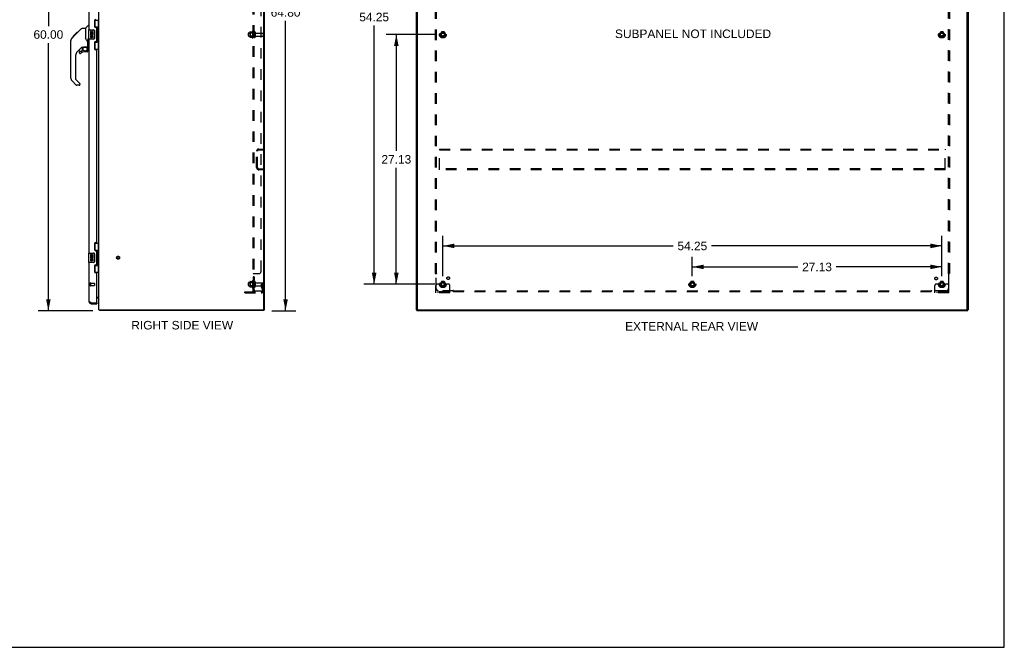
# Model space of a CAD drawing. Header units: inches. Extents: x 0 to 210, y 0 to 136.
# Tile 91 of 93: x 103 to 210, y 0 to 68. Entities that reach past the tile are written whole.
import ezdxf

# ---------------------------------------------------------------- set-up
doc = ezdxf.new("R2010")
doc.units = ezdxf.units.IN
doc.header["$LTSCALE"] = 11.549409
doc.header["$MEASUREMENT"] = 0
doc.linetypes.add('HIDDEN', pattern=[0.2, 0.1, -0.1])
doc.layers.get('0').update_dxf_attribs({"linetype": 'CONTINUOUS'})
for name, color, linetype in [('02___PRT_ALL_AXES', 7, 'CONTINUOUS'), ('DEFAULT_2', 8, 'HIDDEN'), ('DIMENSIONS', 7, 'CONTINUOUS')]:
    doc.layers.add(name, color=color, linetype=linetype)
doc.styles.get("Standard").update_dxf_attribs({"font": 'arial.ttf'})
doc.dimstyles.new('DIMSTYLE_1', dxfattribs={"dimtxt": 0.926423, "dimasz": 1.235231, "dimexe": 0.09, "dimexo": 0.07, "dimgap": 0.0375, "dimtad": 0, "dimtih": 1, "dimtoh": 1, "dimzin": 4, "dimdsep": 46, "dimtxsty": 'Standard', "dimblk": '_FILLED', "dimblk1": '_FILLED', "dimblk2": '_FILLED', "dimcen": 0.09, "dimazin": 1, "dimtfac": 1, "dimtofl": 0, "dimtmove": 0, "dimatfit": 3, "dimldrblk": '_FILLED', "dimfxl": 0, "dimtolj": 1, "dimtzin": 4, "dimarcsym": 0})

# ---------------------------------------------------------------- blocks, each defined once
blk = doc.blocks.new('_FILLED')
at = {"color": 0, "linetype": 'ByBlock'}
blk.add_solid([(0, 0), (-1, 0.2), (-1, -0.2)], dxfattribs=at)
blk = doc.blocks.new('*D1')
at = {"layer": 'DIMENSIONS', "color": 2, "linetype": 'Continuous'}
for p, q in [((148.08, 66.57), (142.78, 66.57)), ((143.89, 66.57), (143.89, 53.94)), ((143.89, 39.45), (143.89, 52.09)), ((148.08, 39.45), (142.78, 39.45))]:
    blk.add_line(p, q, dxfattribs=at)
at = {"layer": 'DIMENSIONS', "color": 2, "linetype": 'Continuous', "xscale": 1.2352309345, "yscale": 1.2352309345, "zscale": 1.2352309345}
for p, rotation in [((143.89, 66.57), 90), ((143.89, 39.45), 270)]:
    blk.add_blockref('_FILLED', p, dxfattribs=dict(at, rotation=rotation))
at = {"layer": 'DIMENSIONS', "color": 2, "linetype": 'Continuous', "insert": (143.89, 53.48), "char_height": 0.926, "width": 3.2373, "attachment_point": 2, "line_spacing_factor": 0.9}
blk.add_mtext('27.13', dxfattribs=at)
blk = doc.blocks.new('*D2')
at = {"layer": 'DIMENSIONS', "color": 2, "linetype": 'Continuous'}
for p, q in [((148.08, 93.7), (140.37, 93.7)), ((141.48, 93.7), (141.48, 69.41)), ((141.48, 39.45), (141.48, 67.55)), ((148.08, 39.45), (140.37, 39.45))]:
    blk.add_line(p, q, dxfattribs=at)
at = {"layer": 'DIMENSIONS', "color": 2, "linetype": 'Continuous', "xscale": 1.2352309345, "yscale": 1.2352309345, "zscale": 1.2352309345}
for p, rotation in [((141.48, 93.7), 90), ((141.48, 39.45), 270)]:
    blk.add_blockref('_FILLED', p, dxfattribs=dict(at, rotation=rotation))
at = {"layer": 'DIMENSIONS', "color": 2, "linetype": 'Continuous', "insert": (141.48, 68.94), "char_height": 0.926, "width": 3.2373, "attachment_point": 2, "line_spacing_factor": 0.9}
blk.add_mtext('54.25', dxfattribs=at)
blk = doc.blocks.new('*D3')
at = {"layer": 'DIMENSIONS', "color": 2, "linetype": 'Continuous'}
for p, q in [((148.95, 40.31), (148.95, 44.72)), ((203.2, 40.31), (203.2, 44.72)), ((148.95, 43.61), (173.99, 43.61)), ((203.2, 43.61), (178.15, 43.61))]:
    blk.add_line(p, q, dxfattribs=at)
at = {"layer": 'DIMENSIONS', "color": 2, "linetype": 'Continuous', "xscale": 1.2352309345, "yscale": 1.2352309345, "zscale": 1.2352309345, "rotation": 180}
blk.add_blockref('_FILLED', (148.95, 43.61), dxfattribs=at)
at = {"layer": 'DIMENSIONS', "color": 2, "linetype": 'Continuous', "xscale": 1.2352309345, "yscale": 1.2352309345, "zscale": 1.2352309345}
blk.add_blockref('_FILLED', (203.2, 43.61), dxfattribs=at)
at = {"layer": 'DIMENSIONS', "color": 2, "linetype": 'Continuous', "insert": (176.07, 44.07), "char_height": 0.926, "width": 3.2373, "attachment_point": 2, "line_spacing_factor": 0.9}
blk.add_mtext('54.25', dxfattribs=at)
blk = doc.blocks.new('*D4')
at = {"layer": 'DIMENSIONS', "color": 2, "linetype": 'Continuous'}
for p, q in [((176.07, 40.31), (176.07, 42.44)), ((203.2, 40.31), (203.2, 42.44)), ((176.07, 41.33), (187.55, 41.33)), ((203.2, 41.33), (191.72, 41.33))]:
    blk.add_line(p, q, dxfattribs=at)
at = {"layer": 'DIMENSIONS', "color": 2, "linetype": 'Continuous', "xscale": 1.2352309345, "yscale": 1.2352309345, "zscale": 1.2352309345, "rotation": 180}
blk.add_blockref('_FILLED', (176.07, 41.33), dxfattribs=at)
at = {"layer": 'DIMENSIONS', "color": 2, "linetype": 'Continuous', "xscale": 1.2352309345, "yscale": 1.2352309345, "zscale": 1.2352309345}
blk.add_blockref('_FILLED', (203.2, 41.33), dxfattribs=at)
at = {"layer": 'DIMENSIONS', "color": 2, "linetype": 'Continuous', "insert": (189.63, 41.79), "char_height": 0.926, "width": 3.2373, "attachment_point": 2, "line_spacing_factor": 0.9}
blk.add_mtext('27.13', dxfattribs=at)
blk = doc.blocks.new('*D5')
at = {"layer": 'DIMENSIONS', "color": 2, "linetype": 'Continuous'}
for p, q in [((130.3, 101.38), (132.96, 101.38)), ((131.85, 101.38), (131.85, 69.9)), ((131.85, 36.57), (131.85, 68.05)), ((130.35, 36.57), (132.96, 36.57))]:
    blk.add_line(p, q, dxfattribs=at)
at = {"layer": 'DIMENSIONS', "color": 2, "linetype": 'Continuous', "xscale": 1.2352309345, "yscale": 1.2352309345, "zscale": 1.2352309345}
for p, rotation in [((131.85, 101.38), 90), ((131.85, 36.57), 270)]:
    blk.add_blockref('_FILLED', p, dxfattribs=dict(at, rotation=rotation))
at = {"layer": 'DIMENSIONS', "color": 2, "linetype": 'Continuous', "insert": (131.85, 69.44), "char_height": 0.926, "width": 3.2373, "attachment_point": 2, "line_spacing_factor": 0.9}
blk.add_mtext('64.80', dxfattribs=at)
blk = doc.blocks.new('*D6')
at = {"layer": 'DIMENSIONS', "color": 2, "linetype": 'Continuous'}
for p, q in [((110.73, 96.57), (104.95, 96.57)), ((106.06, 96.57), (106.06, 67.5)), ((106.06, 36.57), (106.06, 65.65)), ((110.88, 36.57), (104.95, 36.57))]:
    blk.add_line(p, q, dxfattribs=at)
at = {"layer": 'DIMENSIONS', "color": 2, "linetype": 'Continuous', "xscale": 1.2352309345, "yscale": 1.2352309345, "zscale": 1.2352309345}
for p, rotation in [((106.06, 96.57), 90), ((106.06, 36.57), 270)]:
    blk.add_blockref('_FILLED', p, dxfattribs=dict(at, rotation=rotation))
at = {"layer": 'DIMENSIONS', "color": 2, "linetype": 'Continuous', "insert": (106.06, 67.04), "char_height": 0.926, "width": 3.2373, "attachment_point": 2, "line_spacing_factor": 0.9}
blk.add_mtext('60.00', dxfattribs=at)

msp = doc.modelspace()

# ---------------------------------------------------------------- linework, layer by layer
at = {"color": 7, "linetype": 'Continuous'}
for p, q in [((209.989, 0), (209.989, 135.875)), ((110.094, 67.27), (110.392, 67.567)), ((110.482, 67.579), (110.42, 67.579)), ((111.1, 68.15), (111.54, 68.15)), ((111.136, 67.37), (111.136, 68.15)), ((111.501, 67.125), (111.501, 68.15)), ((108.629, 66.197), (108.907, 66.476)), ((108.735, 66.371), (109.149, 66.784)), ((108.735, 66.371), (108.802, 66.371)), ((108.738, 66.374), (108.805, 66.374)), ((108.806, 66.375), (108.739, 66.375)), ((108.887, 66.456), (108.82, 66.456)), ((108.907, 66.476), (109.04, 66.609)), ((108.974, 66.542), (108.907, 66.542)), ((108.934, 66.502), (108.907, 66.476)), ((109.056, 66.625), (108.989, 66.625)), ((109.048, 66.617), (109.012, 66.581)), ((109.048, 66.617), (109.672, 67.241)), ((109.132, 66.701), (109.065, 66.701)), ((109.149, 66.784), (109.149, 66.785)), ((109.149, 66.785), (109.216, 66.785)), ((109.215, 66.784), (109.149, 66.784)), ((109.151, 66.786), (109.217, 66.786)), ((109.728, 67.264), (110.089, 67.264)), ((110.089, 67.264), (110.089, 66.16)), ((110.422, 67.06), (110.422, 66.09)), ((110.437, 67.075), (110.977, 67.075)), ((111.077, 66.975), (111.077, 66.175)), ((111.136, 67.415), (111.363, 67.415)), ((111.363, 65.735), (111.363, 67.415)), ((111.4, 67.176), (111.4, 67.155)), ((111.4, 67.125), (111.4, 66.025)), ((111.523, 67.125), (111.4, 67.125)), ((111.523, 66.025), (111.523, 67.125)), ((108.494, 65.869), (108.514, 65.888)), ((108.494, 65.392), (108.494, 65.869)), ((108.494, 65.392), (108.514, 65.373)), ((108.514, 61.817), (108.514, 65.92)), ((110.108, 66.168), (110.089, 66.222)), ((110.136, 66.103), (110.108, 66.168)), ((110.364, 65.046), (110.364, 65.941)), ((110.392, 66.204), (110.392, 66.065)), ((110.42, 66.18), (110.422, 66.172)), ((110.977, 66.075), (110.437, 66.075)), ((111.136, 65), (111.136, 65.78)), ((111.136, 65.735), (111.363, 65.735)), ((111.523, 66.025), (111.4, 66.025)), ((111.4, 65.995), (111.4, 65.974)), ((111.501, 65), (111.501, 66.025)), ((109.026, 64.283), (109.026, 61.731)), ((109.7, 65.202), (109.199, 64.701)), ((109.419, 64.703), (109.419, 64.584)), ((109.498, 64.782), (109.651, 64.782)), ((109.659, 64.785), (109.731, 64.857)), ((109.734, 65.192), (109.734, 64.865)), ((109.776, 65.197), (109.864, 65.197)), ((110.049, 65.238), (110.345, 65.238)), ((110.285, 64.703), (110.049, 64.703)), ((110.227, 65.238), (110.307, 65.159)), ((110.299, 65.151), (110.292, 65.145)), ((110.345, 65.019), (110.364, 65.019)), ((110.364, 64.782), (110.364, 65.019)), ((110.482, 64.975), (110.435, 64.975)), ((111.1, 65), (111.54, 65)), ((109.081, 61.086), (108.629, 61.538)), ((109.049, 61.676), (109.484, 61.24)), ((109.419, 61.063), (109.137, 61.063)), ((109.498, 61.207), (109.498, 61.142)), ((111.1, 43.9), (111.54, 43.9)), ((111.136, 43.12), (111.136, 43.9)), ((111.501, 42.875), (111.501, 43.9)), ((110.437, 42.825), (110.977, 42.825)), ((111.136, 43.165), (111.363, 43.165)), ((111.363, 41.485), (111.363, 43.165)), ((111.4, 42.926), (111.4, 42.905)), ((111.523, 42.875), (111.4, 42.875)), ((111.4, 42.875), (111.4, 41.775)), ((111.523, 41.775), (111.523, 42.875)), ((110.422, 42.81), (110.422, 41.84)), ((110.977, 41.825), (110.437, 41.825)), ((111.077, 42.725), (111.077, 41.925)), ((111.523, 41.775), (111.4, 41.775)), ((111.501, 40.75), (111.501, 41.775)), ((111.1, 40.75), (111.54, 40.75)), ((111.136, 40.75), (111.136, 41.53)), ((111.136, 41.485), (111.363, 41.485)), ((111.4, 41.745), (111.4, 41.724)), ((111.398, 37.971), (111.336, 37.971)), ((111.536, 37.939), (111.537, 37.941)), ((110.729, 37.325), (110.729, 37.429)), ((111.316, 37.429), (111.336, 37.429)), ((111.336, 37.429), (111.336, 37.325)), ((111.591, 36.672), (111.6, 36.679)), ((111.604, 36.62), (111.605, 36.605)), ((111.617, 36.575), (111.617, 36.679)), ((129.488, 36.575), (111.617, 36.575)), ((129.488, 36.679), (129.54, 36.679)), ((129.488, 36.575), (129.488, 36.679)), ((146.124, 36.679), (146.072, 36.679)), ((146.124, 36.575), (146.124, 36.679)), ((146.124, 36.575), (206.02, 36.575)), ((146.176, 36.731), (146.176, 36.679)), ((205.968, 36.679), (205.968, 36.725)), ((206.02, 36.679), (206.072, 36.679)), ((206.02, 36.575), (206.02, 36.679)), ((0, 0), (209.989, 0))]:
    msp.add_line(p, q, dxfattribs=at)
at = {"color": 3, "linetype": 'Continuous'}
for p, q in [((129.488, 36.741), (129.488, 101.245)), ((129.54, 36.679), (129.54, 101.272)), ((146.072, 36.679), (146.072, 101.277)), ((146.176, 36.739), (146.176, 101.212)), ((205.968, 36.739), (205.968, 101.212)), ((206.072, 101.277), (206.072, 36.679)), ((111.54, 36.679), (111.54, 96.505)), ((110.482, 67.075), (110.482, 90.325)), ((111.086, 68.092), (111.086, 67.472)), ((111.216, 67.342), (111.276, 67.342)), ((111.336, 65.867), (111.336, 67.282)), ((110.482, 42.825), (110.482, 66.075)), ((111.086, 65.677), (111.086, 65.057)), ((111.276, 65.807), (111.216, 65.807)), ((111.216, 64.927), (111.276, 64.927)), ((111.336, 44.032), (111.336, 64.867)), ((111.276, 43.972), (111.216, 43.972)), ((111.086, 43.842), (111.086, 43.222)), ((111.216, 43.092), (111.276, 43.092)), ((111.336, 41.617), (111.336, 43.032)), ((110.482, 37.571), (110.482, 41.825)), ((111.086, 41.427), (111.086, 40.807)), ((111.276, 41.557), (111.216, 41.557)), ((111.216, 40.677), (111.276, 40.677)), ((111.336, 37.449), (111.336, 40.617)), ((111.336, 38.023), (111.54, 38.023)), ((110.652, 37.458), (110.64, 37.462)), ((110.663, 37.453), (110.652, 37.458)), ((110.675, 37.449), (110.663, 37.453)), ((110.687, 37.444), (110.675, 37.449)), ((110.705, 37.438), (110.687, 37.444)), ((110.729, 37.429), (110.705, 37.438)), ((110.729, 37.429), (111.316, 37.429)), ((110.729, 37.325), (111.336, 37.325)), ((111.54, 36.679), (129.488, 36.679)), ((146.124, 36.679), (206.02, 36.679))]:
    msp.add_line(p, q, dxfattribs=at)
at = {"color": 7, "linetype": 'Continuous'}
for points in [[(109.012, 66.581), (108.99, 66.559), (108.968, 66.537), (108.934, 66.502)], [(109.672, 67.241), (109.68, 67.248), (109.688, 67.253), (109.697, 67.258), (109.707, 67.261), (109.717, 67.263), (109.728, 67.264)], [(111.071, 67.011), (111.073, 67.005), (111.074, 67), (111.076, 66.994), (111.076, 66.987), (111.077, 66.981), (111.077, 66.975)], [(111.327, 67.314), (111.33, 67.317), (111.335, 67.326), (111.34, 67.334), (111.344, 67.341), (111.348, 67.348), (111.351, 67.354), (111.354, 67.36), (111.357, 67.366), (111.359, 67.371), (111.36, 67.376), (111.362, 67.38), (111.363, 67.384), (111.363, 67.388), (111.363, 67.391)], [(108.629, 66.197), (108.609, 66.176), (108.584, 66.143), (108.562, 66.108), (108.544, 66.071), (108.53, 66.032), (108.52, 65.991), (108.515, 65.95), (108.514, 65.92)], [(110.311, 65.814), (110.26, 65.887), (110.211, 65.965), (110.17, 66.036), (110.136, 66.103)], [(110.364, 65.643), (110.363, 65.667), (110.359, 65.701), (110.35, 65.735), (110.338, 65.767), (110.323, 65.796), (110.311, 65.814)], [(110.364, 65.941), (110.364, 65.947), (110.364, 65.953), (110.364, 65.959), (110.365, 65.965), (110.365, 65.97), (110.365, 65.975), (110.365, 65.98), (110.366, 65.985), (110.366, 65.989), (110.366, 65.993), (110.367, 65.997), (110.367, 66.001), (110.367, 66.005), (110.368, 66.009), (110.368, 66.012), (110.368, 66.015), (110.369, 66.018), (110.369, 66.021), (110.37, 66.024), (110.37, 66.027), (110.37, 66.03), (110.371, 66.032), (110.371, 66.035), (110.371, 66.037), (110.372, 66.04), (110.372, 66.042), (110.373, 66.044), (110.373, 66.046), (110.373, 66.049), (110.374, 66.051), (110.374, 66.053), (110.375, 66.055), (110.375, 66.057), (110.375, 66.059), (110.376, 66.06), (110.376, 66.062), (110.377, 66.064), (110.377, 66.065), (110.377, 66.067), (110.378, 66.068), (110.378, 66.069), (110.378, 66.071), (110.379, 66.072), (110.379, 66.073), (110.38, 66.074), (110.38, 66.075), (110.381, 66.076), (110.381, 66.077), (110.382, 66.078), (110.382, 66.078), (110.383, 66.079), (110.383, 66.079), (110.384, 66.079), (110.385, 66.079), (110.385, 66.079), (110.386, 66.078), (110.387, 66.077), (110.388, 66.076), (110.388, 66.075), (110.389, 66.074), (110.389, 66.073), (110.39, 66.071), (110.39, 66.07), (110.391, 66.068), (110.392, 66.067), (110.392, 66.065)], [(110.392, 66.204), (110.393, 66.206), (110.394, 66.207), (110.395, 66.209), (110.396, 66.21), (110.397, 66.21), (110.398, 66.211), (110.4, 66.211), (110.401, 66.211), (110.403, 66.21), (110.405, 66.209), (110.406, 66.208), (110.408, 66.206), (110.409, 66.204), (110.411, 66.202), (110.412, 66.2), (110.413, 66.197), (110.415, 66.195), (110.416, 66.192), (110.417, 66.19), (110.418, 66.187), (110.419, 66.183), (110.42, 66.18)], [(111.077, 66.175), (111.077, 66.169), (111.076, 66.162), (111.076, 66.156), (111.074, 66.15), (111.073, 66.144), (111.071, 66.139)], [(111.363, 65.759), (111.363, 65.762), (111.363, 65.766), (111.362, 65.77), (111.36, 65.774), (111.359, 65.779), (111.357, 65.784), (111.354, 65.789), (111.351, 65.795), (111.348, 65.802), (111.344, 65.809), (111.34, 65.816), (111.335, 65.824), (111.33, 65.832), (111.327, 65.836)], [(109.864, 65.197), (109.866, 65.197), (109.873, 65.198), (109.882, 65.2), (109.892, 65.203), (109.904, 65.207), (109.917, 65.212), (109.932, 65.217), (109.948, 65.222), (109.966, 65.227), (109.984, 65.232), (110.003, 65.235), (110.022, 65.237), (110.041, 65.238), (110.049, 65.238)], [(110.344, 65.019), (110.344, 65.033), (110.342, 65.047), (110.339, 65.061), (110.336, 65.074), (110.331, 65.087), (110.325, 65.1), (110.318, 65.112), (110.31, 65.123), (110.302, 65.134), (110.292, 65.145)], [(110.307, 65.159), (110.306, 65.158), (110.306, 65.158), (110.305, 65.157), (110.304, 65.156), (110.302, 65.155), (110.299, 65.151)], [(111.327, 43.064), (111.33, 43.067), (111.335, 43.076), (111.34, 43.084), (111.344, 43.091), (111.348, 43.098), (111.351, 43.104), (111.354, 43.11), (111.357, 43.116), (111.359, 43.121), (111.36, 43.126), (111.362, 43.13), (111.363, 43.134), (111.363, 43.138), (111.363, 43.141)], [(111.071, 42.761), (111.073, 42.755), (111.074, 42.75), (111.076, 42.744), (111.076, 42.737), (111.077, 42.731), (111.077, 42.725)], [(111.077, 41.925), (111.077, 41.919), (111.076, 41.912), (111.076, 41.906), (111.074, 41.9), (111.073, 41.894), (111.071, 41.889)], [(111.363, 41.509), (111.363, 41.512), (111.363, 41.516), (111.362, 41.52), (111.36, 41.524), (111.359, 41.529), (111.357, 41.534), (111.354, 41.539), (111.351, 41.545), (111.348, 41.552), (111.344, 41.559), (111.34, 41.566), (111.335, 41.574), (111.33, 41.582), (111.327, 41.586)], [(111.511, 37.915), (111.511, 37.915), (111.511, 37.915), (111.511, 37.916), (111.512, 37.917), (111.513, 37.918), (111.514, 37.919), (111.515, 37.92), (111.517, 37.921), (111.518, 37.923)], [(111.518, 37.923), (111.522, 37.926), (111.524, 37.928), (111.526, 37.929), (111.529, 37.931)], [(111.529, 37.931), (111.531, 37.933), (111.532, 37.935), (111.534, 37.937), (111.536, 37.939)], [(111.537, 37.941), (111.539, 37.943), (111.539, 37.944), (111.54, 37.946), (111.54, 37.947), (111.54, 37.948)], [(111.591, 36.672), (111.593, 36.669), (111.594, 36.667), (111.596, 36.664), (111.597, 36.66), (111.599, 36.655), (111.6, 36.651), (111.601, 36.646), (111.602, 36.641), (111.603, 36.636), (111.603, 36.631), (111.604, 36.626), (111.604, 36.62)], [(111.605, 36.605), (111.606, 36.601), (111.606, 36.597), (111.607, 36.593), (111.608, 36.589), (111.608, 36.586), (111.609, 36.583), (111.61, 36.581), (111.611, 36.579), (111.612, 36.577), (111.614, 36.576), (111.615, 36.575), (111.616, 36.575), (111.617, 36.575)]]:
    msp.add_lwpolyline(points, dxfattribs=at)
at = {"color": 3, "linetype": 'Continuous'}
msp.add_lwpolyline([(110.64, 37.462), (110.629, 37.467), (110.623, 37.469), (110.618, 37.471), (110.613, 37.473), (110.607, 37.476), (110.602, 37.478), (110.597, 37.48), (110.592, 37.482), (110.587, 37.485), (110.582, 37.487), (110.577, 37.489), (110.572, 37.491), (110.568, 37.493), (110.563, 37.496), (110.559, 37.498), (110.555, 37.5), (110.55, 37.502), (110.546, 37.505), (110.542, 37.507), (110.538, 37.509), (110.535, 37.511), (110.531, 37.514), (110.527, 37.516), (110.524, 37.518), (110.521, 37.52), (110.517, 37.522), (110.514, 37.525), (110.511, 37.527), (110.509, 37.529), (110.506, 37.531), (110.503, 37.534), (110.501, 37.536), (110.499, 37.538), (110.497, 37.54), (110.495, 37.542), (110.493, 37.545), (110.491, 37.547), (110.49, 37.549), (110.488, 37.551), (110.487, 37.554), (110.486, 37.556), (110.485, 37.558), (110.484, 37.56), (110.484, 37.563), (110.483, 37.565), (110.483, 37.567), (110.482, 37.569), (110.482, 37.571)], dxfattribs=at)
at = {"color": 7, "linetype": 'Continuous'}
msp.add_circle((110.049, 64.998), 0.217, dxfattribs=at)
for centre, radius, start, end in [((110.42, 67.539), 0.0394, 90, 135), ((110.108, 67.256), 0.0197, 135, 180), ((110.437, 67.06), 0.015, 90, 180), ((110.977, 66.975), 0.1, 21.20502, 90), ((108.947, 65.903), 0.433, 137.27268, 137.76144), ((110.437, 66.09), 0.015, 180, 270), ((110.977, 66.175), 0.1, 270, 338.79459), ((109.616, 64.283), 0.591, 135, 180), ((109.498, 64.703), 0.0787, 90, 180), ((109.498, 64.584), 0.0787, 180, 309.5212), ((110.049, 63.916), 0.787, 90, 129.5212), ((109.776, 65), 0.197, 90, 135), ((109.651, 64.794), 0.0118, 270, 315), ((109.722, 64.865), 0.0118, 315, 360), ((110.285, 64.782), 0.0787, 270, 360), ((110.167, 65.019), 0.197, 0, 45), ((110.345, 65.258), 0.0197, 270, 360), ((110.435, 65.046), 0.0709, 180, 270), ((108.908, 61.817), 0.394, 180, 225), ((109.104, 61.731), 0.0787, 180, 225), ((109.137, 61.142), 0.0787, 225, 270), ((109.419, 61.142), 0.0787, 270, 360), ((109.451, 61.207), 0.0472, 0, 45), ((110.437, 42.81), 0.015, 90, 180), ((110.977, 42.725), 0.1, 21.20502, 90), ((110.437, 41.84), 0.015, 180, 270), ((110.977, 41.925), 0.1, 270, 338.79459), ((111.398, 37.828), 0.142, 0, 90), ((110.729, 37.571), 0.142, 228.63672, 270), ((110.646, 37.715), 0.26, 270, 272.62033), ((111.787, 36.821), 0.246, 215.33048, 217.39407)]:
    msp.add_arc(centre, radius, start, end, dxfattribs=at)
at = {"color": 3, "linetype": 'Continuous'}
for centre, radius, start, end in [((111.216, 68.092), 0.13, 90, 180), ((111.216, 67.472), 0.13, 180, 270), ((111.276, 67.282), 0.06, 0, 90), ((111.216, 65.677), 0.13, 90, 180), ((111.276, 65.867), 0.06, 270, 360), ((111.216, 65.057), 0.13, 180, 270), ((111.276, 64.867), 0.06, 0, 90), ((111.216, 43.842), 0.13, 90, 180), ((111.276, 44.032), 0.06, 270, 360), ((111.216, 43.222), 0.13, 180, 270), ((111.276, 43.032), 0.06, 0, 90), ((111.216, 41.427), 0.13, 90, 180), ((111.216, 40.807), 0.13, 180, 270), ((111.276, 41.617), 0.06, 270, 360), ((111.276, 40.617), 0.06, 0, 90), ((110.729, 37.571), 0.246, 180, 270), ((111.316, 37.449), 0.02, 270, 360), ((129.426, 36.741), 0.0625, 270, 360), ((146.236, 36.739), 0.06, 180, 270), ((205.908, 36.739), 0.06, 270, 360)]:
    msp.add_arc(centre, radius, start, end, dxfattribs=at)
at = {"color": 7, "linetype": 'Continuous'}
for centre, start_param, end_param in [((111.296, 67.165), -1.5140098, -0.699287), ((111.296, 67.165), -2.4423057, -1.6275828), ((111.296, 65.984), -1.5140098, -0.699287), ((111.296, 65.984), -2.4423057, -1.6275828), ((111.296, 42.915), -1.5140098, -0.699287), ((111.296, 42.915), -2.4423057, -1.6275828), ((111.296, 41.734), -1.5140098, -0.699287), ((111.296, 41.734), -2.4423057, -1.6275828)]:
    msp.add_ellipse(centre, major_axis=(0, 0.18), ratio=0.5794935, start_param=start_param, end_param=end_param, dxfattribs=at)
at = {"layer": '02___PRT_ALL_AXES', "color": 7, "linetype": 'Continuous'}
for p, q in [((110.625, 66.921), (110.625, 66.69)), ((110.688, 66.921), (110.625, 66.921)), ((110.625, 66.69), (110.887, 66.69)), ((110.625, 66.46), (110.625, 66.323)), ((110.688, 66.46), (110.625, 66.46)), ((110.696, 66.654), (110.638, 66.679)), ((110.688, 66.753), (110.688, 66.921)), ((110.751, 66.753), (110.688, 66.753)), ((110.688, 66.323), (110.688, 66.46)), ((110.751, 66.889), (110.751, 66.753)), ((110.812, 66.889), (110.751, 66.889)), ((110.812, 66.753), (110.812, 66.889)), ((110.877, 66.753), (110.812, 66.753)), ((110.812, 66.303), (110.812, 66.372)), ((110.887, 66.69), (110.86, 66.671)), ((110.877, 66.921), (110.877, 66.753)), ((110.94, 66.921), (110.877, 66.921)), ((110.921, 66.69), (110.94, 66.69)), ((110.94, 66.69), (110.94, 66.921)), ((110.751, 66.365), (110.751, 66.323)), ((110.877, 66.365), (110.877, 66.229)), ((110.877, 66.229), (110.94, 66.229)), ((110.94, 66.229), (110.94, 66.365)), ((110.688, 42.671), (110.625, 42.671)), ((110.625, 42.671), (110.625, 42.44)), ((110.625, 42.44), (110.887, 42.44)), ((110.688, 42.21), (110.625, 42.21)), ((110.625, 42.21), (110.625, 42.073)), ((110.696, 42.404), (110.638, 42.429)), ((110.688, 42.503), (110.688, 42.671)), ((110.751, 42.503), (110.688, 42.503)), ((110.688, 42.073), (110.688, 42.21)), ((110.812, 42.639), (110.751, 42.639)), ((110.751, 42.639), (110.751, 42.503)), ((110.751, 42.115), (110.751, 42.073)), ((110.812, 42.503), (110.812, 42.639)), ((110.877, 42.503), (110.812, 42.503)), ((110.812, 42.053), (110.812, 42.122)), ((110.887, 42.44), (110.86, 42.421)), ((110.94, 42.671), (110.877, 42.671)), ((110.877, 42.671), (110.877, 42.503)), ((110.877, 42.115), (110.877, 41.979)), ((110.877, 41.979), (110.94, 41.979)), ((110.921, 42.44), (110.94, 42.44)), ((110.94, 42.44), (110.94, 42.671)), ((110.94, 41.979), (110.94, 42.115))]:
    msp.add_line(p, q, dxfattribs=at)
at = {"layer": '02___PRT_ALL_AXES', "color": 8, "linetype": 'HIDDEN'}
for p, q in [((127.841, 66.758), (128.436, 66.758)), ((127.841, 66.392), (128.436, 66.392)), ((128.241, 66.931), (128.241, 66.219)), ((128.311, 66.825), (128.311, 66.909)), ((128.436, 66.825), (128.311, 66.825)), ((128.311, 66.825), (128.311, 66.325)), ((128.436, 66.825), (128.436, 66.325)), ((128.605, 66.741), (129.406, 66.741)), ((128.605, 66.409), (129.406, 66.409)), ((128.436, 66.325), (128.311, 66.325)), ((128.311, 66.241), (128.311, 66.325)), ((127.841, 39.633), (128.436, 39.633)), ((128.241, 39.806), (128.241, 39.094)), ((128.436, 40.246), (128.311, 40.246)), ((128.311, 40.246), (128.311, 39.928)), ((128.436, 40.209), (128.311, 40.209)), ((128.436, 39.965), (128.311, 39.965)), ((128.436, 39.928), (128.311, 39.928)), ((128.311, 39.7), (128.311, 39.784)), ((128.436, 39.7), (128.311, 39.7)), ((128.311, 39.7), (128.311, 39.2)), ((128.436, 40.246), (128.436, 39.928)), ((128.436, 39.7), (128.436, 39.2)), ((128.605, 39.616), (129.406, 39.616)), ((110.629, 39.553), (111.076, 39.553)), ((110.629, 39.553), (110.629, 39.305)), ((110.629, 39.305), (111.076, 39.305)), ((127.841, 39.267), (128.436, 39.267)), ((128.436, 39.2), (128.311, 39.2)), ((128.311, 39.116), (128.311, 39.2)), ((128.605, 39.284), (129.406, 39.284))]:
    msp.add_line(p, q, dxfattribs=at)
for centre, radius in [((148.947, 66.575), 0.372), ((148.947, 66.575), 0.356), ((148.947, 66.575), 0.25), ((148.947, 66.575), 0.183), ((203.197, 66.575), 0.372), ((203.197, 66.575), 0.356), ((203.197, 66.575), 0.25), ((203.197, 66.575), 0.183), ((113.644, 42.325), 0.124), ((148.947, 39.45), 0.372), ((148.947, 39.45), 0.356), ((148.947, 39.45), 0.25), ((148.947, 39.45), 0.183), ((149.527, 40.105), 0.141), ((176.072, 39.45), 0.372), ((176.072, 39.45), 0.356), ((176.072, 39.45), 0.25), ((176.072, 39.45), 0.183), ((202.578, 40.069), 0.141), ((203.197, 39.45), 0.372), ((203.197, 39.45), 0.356), ((203.197, 39.45), 0.25), ((203.197, 39.45), 0.183)]:
    msp.add_circle(centre, radius, dxfattribs=at)
at = {"layer": '02___PRT_ALL_AXES', "color": 7, "linetype": 'Continuous'}
for centre, radius, start, end in [((110.783, 66.617), 0.157, 156.59665, 341.87913), ((110.783, 66.617), 0.0943, 156.59665, 35.11217), ((110.845, 66.365), 0.0943, 0, 180), ((110.846, 66.361), 0.0362, 83.42855, 161.76278), ((110.845, 66.365), 0.0314, 0, 81.22946), ((110.783, 66.617), 0.157, 25.73705, 27.8532), ((110.786, 66.617), 0.154, 341.41988, 26.19629), ((110.72, 66.323), 0.0943, 180, 248.67039), ((110.72, 66.323), 0.0943, 248.69989, 347.43379), ((110.72, 66.323), 0.0314, 180, 0.04847), ((110.783, 42.367), 0.157, 156.59665, 341.87913), ((110.72, 42.073), 0.0943, 180, 248.67039), ((110.72, 42.073), 0.0943, 248.69989, 347.43379), ((110.783, 42.367), 0.0943, 156.59665, 35.11217), ((110.72, 42.073), 0.0314, 180, 0.04847), ((110.845, 42.115), 0.0943, 0, 180), ((110.846, 42.111), 0.0362, 83.42855, 161.76278), ((110.845, 42.115), 0.0314, 0, 81.22946), ((110.783, 42.367), 0.157, 25.73705, 27.8532), ((110.786, 42.367), 0.154, 341.41988, 26.19629)]:
    msp.add_arc(centre, radius, start, end, dxfattribs=at)
at = {"layer": '02___PRT_ALL_AXES', "color": 8, "linetype": 'HIDDEN'}
for centre, radius, start, end in [((128.842, 66.575), 0.698, 149.33687, 156.03207), ((128.273, 66.909), 0.0384, 0, 145.55034), ((128.842, 66.575), 0.698, 203.96793, 210.66313), ((128.273, 66.241), 0.0384, 214.44966, 360), ((128.842, 39.45), 0.698, 149.33687, 156.03207), ((128.273, 39.784), 0.0384, 0, 145.55034), ((128.842, 39.45), 0.698, 203.96793, 210.66313), ((128.273, 39.116), 0.0384, 214.44966, 360)]:
    msp.add_arc(centre, radius, start, end, dxfattribs=at)
at = {"layer": 'DEFAULT_2', "color": 8, "linetype": 'HIDDEN'}
for p, q in [((128.311, 38.731), (128.311, 94.419)), ((128.436, 38.731), (128.436, 94.419)), ((129.186, 40.856), (129.186, 92.294)), ((148.103, 92.544), (148.103, 40.606)), ((148.228, 92.544), (148.228, 40.606)), ((203.916, 40.606), (203.916, 92.544)), ((204.041, 92.544), (204.041, 40.606)), ((127.811, 66.422), (127.811, 66.728)), ((127.975, 66.831), (127.975, 66.319)), ((127.995, 66.758), (127.975, 66.778)), ((127.995, 66.391), (127.975, 66.371)), ((127.986, 66.852), (128.214, 66.852)), ((128.291, 66.758), (127.995, 66.758)), ((127.995, 66.758), (127.995, 66.391)), ((128.291, 66.391), (127.995, 66.391)), ((128.291, 66.758), (128.311, 66.778)), ((128.291, 66.758), (128.291, 66.391)), ((128.291, 66.391), (128.311, 66.371)), ((128.542, 66.839), (128.542, 66.31)), ((129.436, 66.439), (129.436, 66.711)), ((148.784, 66.847), (148.63, 66.58)), ((148.63, 66.57), (148.784, 66.302)), ((149.102, 66.852), (148.793, 66.852)), ((149.265, 66.58), (149.11, 66.847)), ((149.11, 66.302), (149.265, 66.57)), ((203.034, 66.847), (202.88, 66.58)), ((202.88, 66.57), (203.034, 66.302)), ((203.352, 66.852), (203.043, 66.852)), ((203.515, 66.58), (203.36, 66.847)), ((203.36, 66.302), (203.515, 66.57)), ((127.986, 66.297), (128.214, 66.297)), ((149.102, 66.297), (148.793, 66.297)), ((203.352, 66.297), (203.043, 66.297)), ((128.686, 52.134), (128.686, 53.891)), ((128.79, 52.134), (128.79, 53.891)), ((128.933, 54.137), (129.436, 54.137)), ((128.933, 54.033), (129.436, 54.033)), ((129.436, 54.137), (129.436, 54.033)), ((148.572, 54.137), (148.572, 54.033)), ((148.572, 54.137), (203.572, 54.137)), ((148.572, 51.991), (148.572, 54.033)), ((148.572, 54.033), (203.572, 54.033)), ((203.572, 54.137), (203.572, 54.033)), ((203.572, 51.991), (203.572, 54.033)), ((128.933, 51.991), (129.436, 51.991)), ((129.436, 51.887), (128.933, 51.887)), ((129.436, 51.887), (129.436, 51.991)), ((148.572, 51.887), (148.572, 51.991)), ((203.572, 51.991), (148.572, 51.991)), ((203.572, 51.887), (148.572, 51.887)), ((203.572, 51.887), (203.572, 51.991)), ((127.975, 39.706), (127.975, 39.194)), ((127.995, 39.633), (127.975, 39.653)), ((127.986, 39.727), (128.214, 39.727)), ((128.291, 39.633), (127.995, 39.633)), ((127.995, 39.633), (127.995, 39.266)), ((128.291, 39.633), (128.311, 39.653)), ((128.291, 39.633), (128.291, 39.266)), ((128.436, 40.571), (128.311, 40.571)), ((128.334, 40.591), (128.331, 40.589)), ((128.337, 40.592), (128.334, 40.591)), ((128.365, 40.606), (128.936, 40.606)), ((128.542, 39.714), (128.542, 39.185)), ((148.103, 40.606), (148.269, 40.606)), ((148.21, 40.589), (148.216, 40.583)), ((148.228, 38.981), (148.228, 40.571)), ((148.784, 39.722), (148.63, 39.455)), ((149.102, 39.727), (148.793, 39.727)), ((149.265, 39.455), (149.11, 39.722)), ((175.909, 39.722), (175.755, 39.455)), ((176.227, 39.727), (175.918, 39.727)), ((176.39, 39.455), (176.235, 39.722)), ((203.034, 39.722), (202.88, 39.455)), ((203.352, 39.727), (203.043, 39.727)), ((203.515, 39.455), (203.36, 39.722)), ((203.875, 40.606), (204.041, 40.606)), ((203.916, 40.571), (203.916, 38.981)), ((110.586, 39.571), (110.586, 39.287)), ((110.629, 39.571), (110.629, 39.287)), ((111.086, 39.543), (111.086, 39.315)), ((127.436, 38.606), (129.19, 38.606)), ((127.436, 38.502), (127.436, 38.606)), ((127.683, 38.502), (127.683, 38.606)), ((127.811, 39.297), (127.811, 39.603)), ((127.939, 38.502), (127.939, 38.606)), ((127.995, 39.266), (127.975, 39.246)), ((127.986, 39.172), (128.214, 39.172)), ((128.291, 39.266), (127.995, 39.266)), ((128.291, 39.266), (128.311, 39.246)), ((128.436, 38.731), (128.311, 38.731)), ((128.365, 38.693), (128.462, 38.772)), ((128.548, 38.731), (129.186, 38.731)), ((129.186, 38.731), (129.186, 38.606)), ((129.242, 39.45), (129.332, 39.45)), ((129.242, 39.109), (129.242, 39.45)), ((129.346, 39.275), (129.242, 39.275)), ((129.264, 39.043), (129.313, 38.975)), ((129.332, 39.45), (129.436, 39.45)), ((129.332, 38.749), (129.332, 39.45)), ((129.346, 39.109), (129.346, 39.45)), ((129.348, 39.104), (129.397, 39.036)), ((129.436, 39.45), (129.397, 39.45)), ((129.436, 38.749), (129.436, 39.586)), ((148.197, 38.502), (148.197, 39.325)), ((149.697, 38.606), (148.197, 38.606)), ((148.411, 39.45), (148.322, 39.45)), ((148.533, 39.45), (148.411, 39.45)), ((148.444, 38.502), (148.444, 38.606)), ((150.068, 38.731), (148.478, 38.731)), ((148.772, 39.45), (148.533, 39.45)), ((148.63, 39.445), (148.784, 39.177)), ((148.7, 38.502), (148.7, 38.606)), ((149.102, 39.172), (148.793, 39.172)), ((149.11, 39.177), (149.265, 39.445)), ((149.122, 39.45), (149.362, 39.45)), ((149.194, 38.502), (149.194, 38.606)), ((149.483, 39.45), (149.362, 39.45)), ((149.45, 38.502), (149.45, 38.606)), ((149.572, 39.45), (149.483, 39.45)), ((149.697, 38.502), (149.697, 39.325)), ((150.103, 38.606), (150.103, 38.772)), ((150.103, 38.731), (202.041, 38.731)), ((202.041, 38.606), (150.103, 38.606)), ((175.755, 39.445), (175.909, 39.177)), ((176.227, 39.172), (175.918, 39.172)), ((176.235, 39.177), (176.39, 39.445)), ((202.041, 38.606), (202.041, 38.772)), ((202.058, 38.712), (202.064, 38.719)), ((203.666, 38.731), (202.076, 38.731)), ((202.447, 38.502), (202.447, 39.325)), ((203.947, 38.606), (202.447, 38.606)), ((202.661, 39.45), (202.572, 39.45)), ((202.783, 39.45), (202.661, 39.45)), ((202.694, 38.502), (202.694, 38.606)), ((203.022, 39.45), (202.783, 39.45)), ((202.88, 39.445), (203.034, 39.177)), ((202.95, 38.502), (202.95, 38.606)), ((203.352, 39.172), (203.043, 39.172)), ((203.36, 39.177), (203.515, 39.445)), ((203.372, 39.45), (203.612, 39.45)), ((203.444, 38.502), (203.444, 38.606)), ((203.733, 39.45), (203.612, 39.45)), ((203.7, 38.502), (203.7, 38.606)), ((203.822, 39.45), (203.733, 39.45)), ((203.947, 38.502), (203.947, 39.325)), ((127.436, 38.502), (129.19, 38.502)), ((149.697, 38.502), (148.197, 38.502)), ((203.947, 38.502), (202.447, 38.502))]:
    msp.add_line(p, q, dxfattribs=at)
for points in [[(128.331, 40.589), (128.327, 40.588), (128.324, 40.586), (128.322, 40.584), (128.319, 40.583), (128.317, 40.581), (128.315, 40.579), (128.313, 40.577), (128.312, 40.575), (128.312, 40.574), (128.311, 40.572), (128.311, 40.571)], [(128.312, 40.575), (128.312, 40.574), (128.311, 40.572)], [(128.319, 40.583), (128.317, 40.581), (128.315, 40.579), (128.313, 40.577)], [(128.365, 40.606), (128.363, 40.605), (128.361, 40.603), (128.358, 40.601), (128.355, 40.6), (128.352, 40.598), (128.348, 40.597), (128.345, 40.595), (128.337, 40.592)], [(128.451, 40.586), (128.447, 40.584), (128.445, 40.582), (128.443, 40.581), (128.441, 40.58), (128.44, 40.578), (128.439, 40.577), (128.438, 40.575), (128.437, 40.574), (128.436, 40.572), (128.436, 40.571)], [(128.438, 40.575), (128.437, 40.574), (128.436, 40.572), (128.436, 40.571)], [(128.443, 40.581), (128.441, 40.58), (128.44, 40.578), (128.439, 40.577)], [(128.462, 40.606), (128.462, 40.604), (128.462, 40.603), (128.462, 40.601), (128.462, 40.599), (128.462, 40.598), (128.461, 40.596), (128.46, 40.595), (128.459, 40.593), (128.457, 40.592), (128.456, 40.59), (128.454, 40.589), (128.453, 40.588), (128.451, 40.586)], [(128.456, 40.59), (128.454, 40.589), (128.453, 40.588)], [(128.462, 40.599), (128.462, 40.598), (128.461, 40.596), (128.46, 40.595)], [(128.462, 40.606), (128.462, 40.604), (128.462, 40.603), (128.462, 40.601)], [(148.19, 40.606), (148.192, 40.605), (148.194, 40.603), (148.196, 40.601), (148.198, 40.6), (148.2, 40.598), (148.202, 40.597), (148.204, 40.595), (148.205, 40.594), (148.207, 40.592), (148.208, 40.591), (148.21, 40.589)], [(148.216, 40.583), (148.218, 40.581), (148.22, 40.579), (148.222, 40.577), (148.224, 40.575), (148.225, 40.574), (148.227, 40.572), (148.228, 40.571)], [(148.248, 40.584), (148.243, 40.581), (148.241, 40.58), (148.238, 40.578), (148.236, 40.577), (148.234, 40.575), (148.232, 40.574), (148.23, 40.572), (148.228, 40.571)], [(148.269, 40.606), (148.269, 40.604), (148.268, 40.603), (148.267, 40.601), (148.266, 40.599), (148.265, 40.598), (148.264, 40.596), (148.262, 40.595), (148.261, 40.593), (148.259, 40.592), (148.258, 40.59), (148.256, 40.589), (148.254, 40.588), (148.252, 40.586), (148.25, 40.585), (148.248, 40.584)], [(203.875, 40.606), (203.876, 40.604), (203.877, 40.603), (203.877, 40.601), (203.878, 40.599), (203.879, 40.598), (203.881, 40.596), (203.882, 40.595), (203.883, 40.593), (203.885, 40.592), (203.887, 40.59), (203.888, 40.589), (203.89, 40.588), (203.892, 40.586), (203.894, 40.585), (203.897, 40.584), (203.901, 40.581)], [(203.901, 40.581), (203.904, 40.58), (203.906, 40.578), (203.908, 40.577), (203.91, 40.575), (203.912, 40.574), (203.914, 40.572), (203.916, 40.571)], [(203.935, 40.589), (203.928, 40.583), (203.926, 40.581), (203.924, 40.579), (203.923, 40.577), (203.921, 40.575), (203.919, 40.574), (203.917, 40.572), (203.916, 40.571)], [(203.955, 40.606), (203.952, 40.605), (203.95, 40.603), (203.948, 40.601), (203.946, 40.6), (203.944, 40.598), (203.943, 40.597), (203.941, 40.595), (203.939, 40.594), (203.938, 40.592), (203.936, 40.591), (203.935, 40.589)], [(128.341, 38.708), (128.334, 38.711), (128.331, 38.712), (128.327, 38.714), (128.324, 38.715), (128.322, 38.717), (128.319, 38.719), (128.317, 38.721), (128.315, 38.723), (128.313, 38.724), (128.312, 38.726), (128.312, 38.728), (128.311, 38.73), (128.311, 38.731)], [(128.365, 38.693), (128.363, 38.695), (128.361, 38.697), (128.358, 38.699), (128.355, 38.701), (128.352, 38.703), (128.348, 38.705), (128.345, 38.706), (128.341, 38.708)], [(128.44, 38.754), (128.44, 38.754), (128.44, 38.754), (128.44, 38.754), (128.44, 38.754), (128.44, 38.754), (128.439, 38.753), (128.439, 38.753), (128.438, 38.753), (128.438, 38.752), (128.437, 38.752), (128.436, 38.752), (128.436, 38.751), (128.435, 38.751), (128.435, 38.751), (128.434, 38.75), (128.433, 38.75), (128.433, 38.75), (128.432, 38.749), (128.431, 38.749), (128.431, 38.749), (128.43, 38.748), (128.429, 38.748), (128.429, 38.748), (128.428, 38.747), (128.427, 38.747), (128.426, 38.747), (128.426, 38.746), (128.425, 38.746), (128.424, 38.746), (128.423, 38.745), (128.422, 38.745), (128.422, 38.744), (128.421, 38.744), (128.42, 38.744), (128.419, 38.743), (128.418, 38.743), (128.417, 38.743), (128.416, 38.742), (128.415, 38.742), (128.415, 38.741), (128.414, 38.741), (128.413, 38.741), (128.412, 38.74), (128.411, 38.74), (128.41, 38.74), (128.409, 38.739), (128.407, 38.739), (128.406, 38.738), (128.405, 38.738), (128.404, 38.738), (128.403, 38.737), (128.402, 38.737), (128.401, 38.737), (128.4, 38.736), (128.399, 38.736), (128.398, 38.736), (128.397, 38.735), (128.396, 38.735), (128.394, 38.735), (128.393, 38.734), (128.392, 38.734), (128.391, 38.734), (128.39, 38.734), (128.389, 38.733), (128.388, 38.733), (128.387, 38.733), (128.386, 38.733), (128.386, 38.733), (128.385, 38.732), (128.384, 38.732), (128.383, 38.732), (128.382, 38.732), (128.381, 38.732), (128.38, 38.732), (128.379, 38.731), (128.379, 38.731), (128.378, 38.731), (128.377, 38.731), (128.377, 38.731), (128.377, 38.731), (128.377, 38.731)], [(128.377, 38.731), (128.377, 38.731), (128.377, 38.731), (128.377, 38.731), (128.377, 38.731), (128.377, 38.731), (128.378, 38.731), (128.378, 38.731), (128.379, 38.731), (128.379, 38.731), (128.38, 38.731)], [(128.454, 38.759), (128.451, 38.755), (128.449, 38.753), (128.447, 38.75), (128.445, 38.748), (128.443, 38.746), (128.441, 38.744), (128.44, 38.741), (128.439, 38.739), (128.438, 38.737), (128.437, 38.735), (128.436, 38.733), (128.436, 38.731)], [(128.436, 38.751), (128.437, 38.751), (128.437, 38.752), (128.438, 38.752), (128.438, 38.753), (128.439, 38.753), (128.439, 38.753), (128.439, 38.754), (128.44, 38.754), (128.44, 38.754), (128.44, 38.754), (128.44, 38.754)], [(128.462, 38.772), (128.462, 38.771), (128.462, 38.771), (128.462, 38.77), (128.462, 38.769), (128.462, 38.768), (128.461, 38.767), (128.46, 38.765), (128.459, 38.764), (128.457, 38.762), (128.456, 38.76), (128.454, 38.759)], [(150.078, 38.746), (150.077, 38.744), (150.075, 38.741), (150.074, 38.739), (150.072, 38.737), (150.071, 38.735), (150.07, 38.733), (150.068, 38.731)], [(150.086, 38.712), (150.08, 38.719), (150.078, 38.721), (150.076, 38.723), (150.074, 38.724), (150.073, 38.726), (150.071, 38.728), (150.069, 38.73), (150.068, 38.731)], [(150.103, 38.772), (150.102, 38.771), (150.1, 38.771), (150.098, 38.77), (150.097, 38.769), (150.095, 38.768), (150.094, 38.767), (150.092, 38.765), (150.091, 38.764), (150.089, 38.762), (150.088, 38.76), (150.086, 38.759), (150.085, 38.757), (150.084, 38.755), (150.082, 38.753), (150.081, 38.75), (150.078, 38.746)], [(150.103, 38.693), (150.102, 38.695), (150.1, 38.697), (150.099, 38.699), (150.097, 38.701), (150.096, 38.703), (150.094, 38.705), (150.092, 38.706), (150.091, 38.708), (150.089, 38.709), (150.088, 38.711), (150.086, 38.712)], [(202.041, 38.772), (202.043, 38.771), (202.044, 38.771), (202.046, 38.77), (202.048, 38.769), (202.049, 38.768), (202.051, 38.767), (202.052, 38.765), (202.054, 38.764), (202.055, 38.762), (202.057, 38.76), (202.058, 38.759), (202.059, 38.757), (202.061, 38.755), (202.062, 38.753), (202.063, 38.75)], [(202.041, 38.693), (202.043, 38.695), (202.044, 38.697), (202.046, 38.699), (202.047, 38.701), (202.049, 38.703), (202.05, 38.705), (202.052, 38.706), (202.053, 38.708), (202.055, 38.709), (202.056, 38.711), (202.058, 38.712)], [(202.063, 38.75), (202.066, 38.746), (202.068, 38.744), (202.069, 38.741), (202.071, 38.739), (202.072, 38.737), (202.073, 38.735), (202.075, 38.733), (202.076, 38.731)], [(202.064, 38.719), (202.066, 38.721), (202.068, 38.723), (202.07, 38.724), (202.072, 38.726), (202.073, 38.728), (202.075, 38.73), (202.076, 38.731)]]:
    msp.add_lwpolyline(points, dxfattribs=at)
for centre, radius in [((148.947, 66.575), 0.318), ((148.947, 66.575), 0.204), ((148.947, 66.575), 0.183), ((148.947, 66.575), 0.183), ((148.947, 66.575), 0.166), ((203.197, 66.575), 0.318), ((203.197, 66.575), 0.204), ((203.197, 66.575), 0.183), ((203.197, 66.575), 0.183), ((203.197, 66.575), 0.166), ((113.644, 42.325), 0.164), ((113.644, 42.325), 0.124), ((148.947, 39.45), 0.318), ((148.947, 39.45), 0.204), ((148.947, 39.45), 0.183), ((148.947, 39.45), 0.183), ((148.947, 39.45), 0.166), ((176.072, 39.45), 0.318), ((176.072, 39.45), 0.204), ((176.072, 39.45), 0.183), ((176.072, 39.45), 0.183), ((176.072, 39.45), 0.166), ((203.197, 39.45), 0.318), ((203.197, 39.45), 0.204), ((203.197, 39.45), 0.183), ((203.197, 39.45), 0.183), ((203.197, 39.45), 0.166)]:
    msp.add_circle(centre, radius, dxfattribs=at)
for centre, radius, start, end in [((127.841, 66.728), 0.03, 90, 180.00001), ((127.841, 66.422), 0.03, 179.99999, 270), ((128.117, 66.831), 0.141, 174.79195, 180), ((127.986, 66.842), 0.01, 90, 174.80617), ((128.195, 66.862), 0.01, 270, 336.03207), ((128.489, 66.839), 0.053, 0, 180), ((128.605, 66.803), 0.0625, 180, 270), ((128.605, 66.346), 0.0625, 90, 180), ((129.406, 66.711), 0.03, 360, 90), ((129.406, 66.439), 0.03, 270, 0), ((148.638, 66.575), 0.01, 150.01268, 209.98829), ((148.793, 66.842), 0.01, 90.01235, 149.98915), ((149.102, 66.842), 0.01, 30.01204, 89.98872), ((149.256, 66.575), 0.01, 330.01268, 29.98829), ((202.888, 66.575), 0.01, 150.01268, 209.98829), ((203.043, 66.842), 0.01, 90.01235, 149.98915), ((203.352, 66.842), 0.01, 30.01204, 89.98872), ((203.506, 66.575), 0.01, 330.01268, 29.98829), ((128.117, 66.319), 0.141, 180, 185.20805), ((127.986, 66.307), 0.01, 185.19383, 270), ((128.195, 66.287), 0.01, 23.96793, 90), ((128.489, 66.31), 0.053, 180, 360), ((148.793, 66.307), 0.01, 210.01204, 269.98872), ((149.102, 66.307), 0.01, 270.01235, 329.98915), ((203.043, 66.307), 0.01, 210.01204, 269.98872), ((203.352, 66.307), 0.01, 270.01235, 329.98915), ((128.933, 53.891), 0.246, 90, 180), ((128.933, 53.891), 0.142, 90, 180), ((128.933, 52.134), 0.246, 180, 270), ((128.933, 52.134), 0.142, 180, 270), ((128.936, 40.856), 0.25, 270, 360), ((127.841, 39.603), 0.03, 90, 180.00001), ((128.117, 39.706), 0.141, 174.79195, 180), ((127.986, 39.717), 0.01, 90, 174.80617), ((128.195, 39.737), 0.01, 270, 336.03207), ((128.489, 39.714), 0.053, 0, 180), ((128.605, 39.678), 0.0625, 180, 270), ((129.406, 39.586), 0.03, 360, 90), ((148.793, 39.717), 0.01, 90.01235, 149.98915), ((149.102, 39.717), 0.01, 30.01204, 89.98872), ((175.918, 39.717), 0.01, 90.01235, 149.98915), ((176.227, 39.717), 0.01, 30.01204, 89.98872), ((203.043, 39.717), 0.01, 90.01235, 149.98915), ((203.352, 39.717), 0.01, 30.01204, 89.98872), ((110.608, 39.571), 0.0215, 0, 180), ((110.608, 39.287), 0.0215, 180, 360), ((111.076, 39.543), 0.01, 0, 90), ((111.076, 39.315), 0.01, 270, 360), ((127.841, 39.297), 0.03, 179.99999, 270), ((128.117, 39.194), 0.141, 180, 185.20805), ((127.986, 39.182), 0.01, 185.19383, 270), ((128.195, 39.162), 0.01, 23.96793, 90), ((128.548, 38.843), 0.237, 180, 270), ((128.489, 39.185), 0.053, 180, 360), ((128.548, 38.843), 0.112, 180, 270), ((128.605, 39.221), 0.0625, 90, 180), ((129.19, 38.749), 0.246, 270, 360), ((129.19, 38.749), 0.142, 270, 360), ((129.356, 39.109), 0.114, 180, 215.75389), ((129.228, 38.914), 0.104, 0, 35.75389), ((129.356, 39.109), 0.01, 180, 215.75389), ((129.228, 38.914), 0.208, 0, 35.75389), ((129.406, 39.314), 0.03, 270, 0), ((148.322, 39.325), 0.125, 90, 180), ((148.478, 38.981), 0.25, 180, 270), ((148.638, 39.45), 0.01, 150.01268, 209.98829), ((148.947, 39.45), 0.175, 180, 360), ((148.793, 39.182), 0.01, 210.01204, 269.98872), ((149.102, 39.182), 0.01, 270.01235, 329.98915), ((149.256, 39.45), 0.01, 330.01268, 29.98829), ((149.572, 39.325), 0.125, 0, 90), ((175.763, 39.45), 0.01, 150.01268, 209.98829), ((175.918, 39.182), 0.01, 210.01204, 269.98872), ((176.227, 39.182), 0.01, 270.01235, 329.98915), ((176.381, 39.45), 0.01, 330.01268, 29.98829), ((202.572, 39.325), 0.125, 90, 180), ((202.888, 39.45), 0.01, 150.01268, 209.98829), ((203.197, 39.45), 0.175, 180, 360), ((203.043, 39.182), 0.01, 210.01204, 269.98872), ((203.352, 39.182), 0.01, 270.01235, 329.98915), ((203.506, 39.45), 0.01, 330.01268, 29.98829), ((203.666, 38.981), 0.25, 270, 360), ((203.822, 39.325), 0.125, 0, 90)]:
    msp.add_arc(centre, radius, start, end, dxfattribs=at)

# ---------------------------------------------------------------- texts
at = {"layer": 'DIMENSIONS', "color": 2, "linetype": 'Continuous', "char_height": 0.92642, "attachment_point": 2, "line_spacing_factor": 0.9}
for s, insert, width in [('SUBPANEL NOT INCLUDED', (176.15, 67.117), 16.9408), ('RIGHT SIDE VIEW', (120.612, 35.46), 11.0482), ('EXTERNAL REAR VIEW', (175.991, 35.338), 14.42327)]:
    msp.add_mtext(s, dxfattribs=dict(at, insert=insert, width=width))

# ---------------------------------------------------------------- dimensions: what is measured, and where the dimension line sits
at = {"layer": 'DIMENSIONS', "color": 2, "linetype": 'Continuous'}
for base, p1, p2, angle, picture, middle in [((131.853, 101.379), (130.283, 36.575), (130.229, 101.379), 90, '*D5', (131.846, 68.972)), ((106.06, 36.575), (110.803, 96.575), (110.953, 36.575), 270, '*D6', (106.053, 66.57)), ((141.48, 39.45), (148.153, 93.7), (148.153, 39.45), 270, '*D2', (141.48, 68.476)), ((143.892557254, 66.574906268), (148.152548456, 39.449906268), (148.152548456, 66.574906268), 90, '*D1', (143.880259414, 53.007239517)), ((176.07221011, 41.325969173), (203.19721011, 42.507677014), (176.07221011, 42.507677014), 180, '*D4', (189.622409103, 41.320803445))]:
    dim = msp.add_linear_dim(base=base, p1=p1, p2=p2, angle=angle, dimstyle='DIMSTYLE_1', dxfattribs=at)
    dim.commit()
    dim.dimension.update_dxf_attribs({"geometry": picture, "text_midpoint": middle, "dimtype": 160})
dim = msp.add_linear_dim(base=(203.197, 43.607), p1=(148.947, 40.245), p2=(203.197, 40.245), dimstyle='DIMSTYLE_1', dxfattribs=at)
dim.commit()
dim.dimension.update_dxf_attribs({"geometry": '*D3', "text_midpoint": (176.072, 43.602), "dimtype": 160})

doc.saveas('drawing.dxf')
